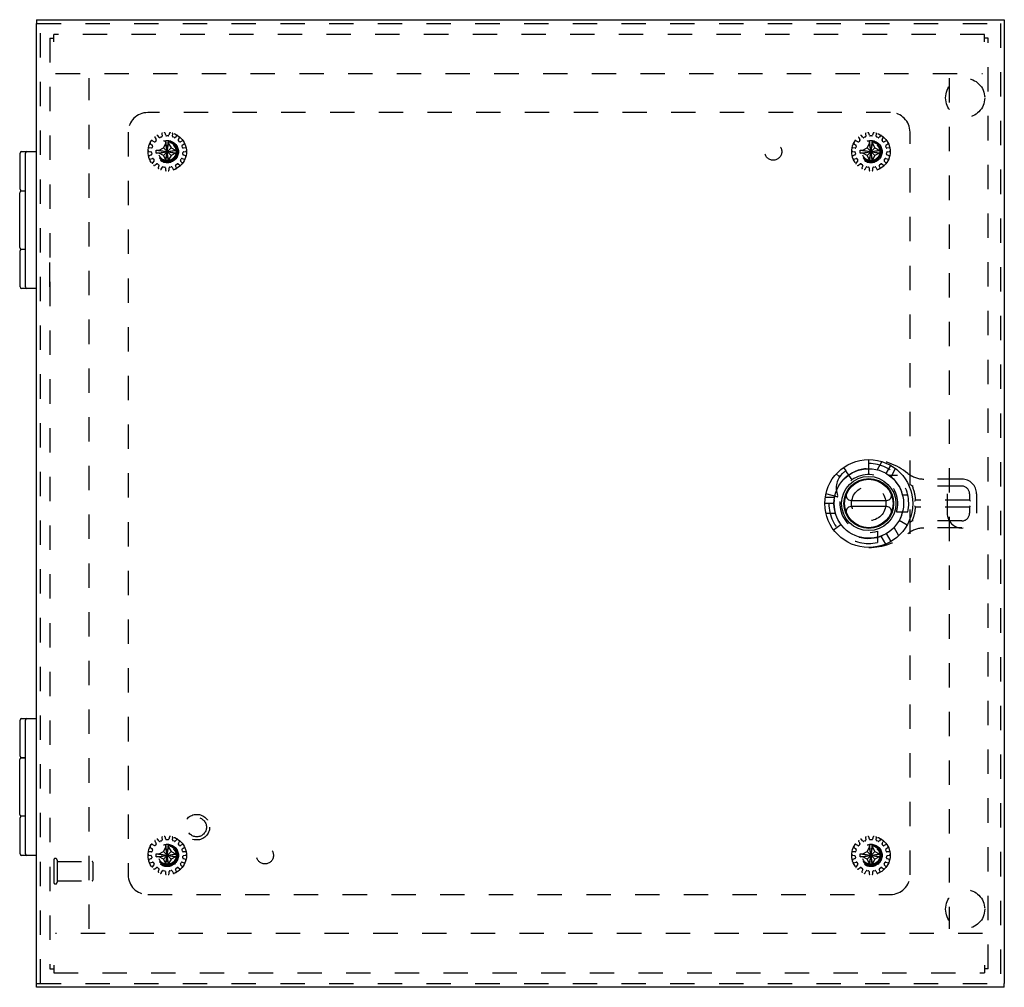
# Model space of a CAD drawing. Header units: inches. Extents: x 0 to 56.7, y 0 to 36.7.
# Tile 11 of 15: x 13.2 to 25.8, y 12.7 to 25. Entities that reach past the tile are written whole.
import ezdxf

# ---------------------------------------------------------------- set-up
doc = ezdxf.new("R2010")
doc.units = ezdxf.units.IN
doc.header["$LTSCALE"] = 3.116667
doc.header["$MEASUREMENT"] = 0
doc.linetypes.add('HIDDEN', pattern=[0.2, 0.1, -0.1])
for name, color, linetype in [('DEFAULT_2', 8, 'HIDDEN'), ('DOOR_ASSEMBLY', 7, 'CONTINUOUS'), ('SUBPANEL', 7, 'CONTINUOUS')]:
    doc.layers.add(name, color=color, linetype=linetype)

msp = doc.modelspace()

# ---------------------------------------------------------------- linework, layer by layer
at = {"layer": 'DEFAULT_2', "color": 8, "linetype": 'HIDDEN'}
for p, q in [((13.597, 24.754), (13.597, 24.848)), ((25.501, 24.848), (13.597, 24.848)), ((25.501, 24.754), (25.501, 24.848)), ((13.549, 24.8), (13.549, 12.896)), ((13.549, 24.8), (13.597, 24.8)), ((25.549, 24.8), (25.501, 24.8)), ((25.549, 12.896), (25.549, 24.8)), ((13.622, 24.348), (25.476, 24.348)), ((14.049, 13.408), (14.049, 24.288)), ((25.049, 24.288), (25.049, 13.408)), ((14.947, 23.531), (14.928, 23.553)), ((14.979, 23.575), (14.983, 23.547)), ((15.03, 23.557), (15.022, 23.584)), ((15.059, 23.549), (15.039, 23.549)), ((15.077, 23.584), (15.069, 23.557)), ((15.116, 23.547), (15.12, 23.575)), ((15.171, 23.553), (15.152, 23.531)), ((23.947, 23.531), (23.928, 23.553)), ((23.979, 23.575), (23.983, 23.547)), ((24.03, 23.557), (24.022, 23.584)), ((24.059, 23.549), (24.039, 23.549)), ((24.077, 23.584), (24.069, 23.557)), ((24.116, 23.547), (24.12, 23.575)), ((24.171, 23.553), (24.152, 23.531)), ((14.834, 23.447), (14.857, 23.431)), ((14.882, 23.473), (14.856, 23.486)), ((14.893, 23.527), (14.908, 23.502)), ((14.907, 23.49), (14.893, 23.475)), ((14.977, 23.536), (14.959, 23.528)), ((15, 23.398), (15.031, 23.453)), ((15.031, 23.208), (15.067, 23.489)), ((15.031, 23.488), (15.031, 23.489)), ((15.067, 23.208), (15.031, 23.489)), ((15.031, 23.453), (15.031, 23.488)), ((15.031, 23.244), (15.067, 23.453)), ((15.067, 23.244), (15.031, 23.453)), ((15.067, 23.489), (15.067, 23.488)), ((15.067, 23.488), (15.067, 23.453)), ((15.067, 23.453), (15.099, 23.398)), ((15.14, 23.528), (15.122, 23.536)), ((15.191, 23.502), (15.206, 23.527)), ((15.206, 23.475), (15.192, 23.49)), ((15.243, 23.486), (15.217, 23.473)), ((15.241, 23.431), (15.265, 23.447)), ((23.834, 23.447), (23.857, 23.431)), ((23.882, 23.473), (23.856, 23.486)), ((23.893, 23.527), (23.908, 23.502)), ((23.907, 23.49), (23.893, 23.475)), ((23.977, 23.536), (23.959, 23.528)), ((24, 23.398), (24.031, 23.453)), ((24.031, 23.208), (24.067, 23.489)), ((24.031, 23.488), (24.031, 23.489)), ((24.067, 23.208), (24.031, 23.489)), ((24.031, 23.453), (24.031, 23.488)), ((24.031, 23.244), (24.067, 23.453)), ((24.067, 23.244), (24.031, 23.453)), ((24.067, 23.489), (24.067, 23.488)), ((24.067, 23.488), (24.067, 23.453)), ((24.067, 23.453), (24.099, 23.398)), ((24.14, 23.528), (24.122, 23.536)), ((24.191, 23.502), (24.206, 23.527)), ((24.206, 23.475), (24.192, 23.49)), ((24.243, 23.486), (24.217, 23.473)), ((24.241, 23.431), (24.265, 23.447)), ((14.812, 23.351), (14.84, 23.346)), ((14.845, 23.394), (14.817, 23.395)), ((14.844, 23.307), (14.818, 23.296)), ((14.849, 23.337), (14.851, 23.317)), ((14.861, 23.42), (14.855, 23.401)), ((14.909, 23.366), (15.19, 23.33)), ((14.909, 23.366), (14.91, 23.366)), ((14.909, 23.33), (15.19, 23.366)), ((14.91, 23.33), (14.909, 23.33)), ((14.91, 23.366), (14.945, 23.366)), ((14.945, 23.33), (14.91, 23.33)), ((14.945, 23.366), (15, 23.398)), ((14.945, 23.366), (15.154, 23.33)), ((14.945, 23.33), (15.154, 23.366)), ((15, 23.299), (14.945, 23.33)), ((15, 23.299), (15.099, 23.398)), ((15.099, 23.299), (15, 23.398)), ((15.031, 23.244), (15, 23.299)), ((15.099, 23.299), (15.067, 23.244)), ((15.099, 23.398), (15.154, 23.366)), ((15.154, 23.33), (15.099, 23.299)), ((15.154, 23.366), (15.189, 23.366)), ((15.189, 23.33), (15.154, 23.33)), ((15.189, 23.366), (15.19, 23.366)), ((15.19, 23.33), (15.189, 23.33)), ((15.244, 23.401), (15.238, 23.42)), ((15.248, 23.317), (15.25, 23.337)), ((15.282, 23.395), (15.254, 23.394)), ((15.281, 23.296), (15.254, 23.307)), ((15.259, 23.346), (15.287, 23.351)), ((23.812, 23.351), (23.84, 23.346)), ((23.845, 23.394), (23.817, 23.395)), ((23.844, 23.307), (23.818, 23.296)), ((23.849, 23.337), (23.851, 23.317)), ((23.861, 23.42), (23.855, 23.401)), ((23.909, 23.33), (24.19, 23.366)), ((23.909, 23.366), (23.91, 23.366)), ((23.909, 23.366), (24.19, 23.33)), ((23.91, 23.33), (23.909, 23.33)), ((23.91, 23.366), (23.945, 23.366)), ((23.945, 23.33), (23.91, 23.33)), ((23.945, 23.366), (24, 23.398)), ((23.945, 23.33), (24.154, 23.366)), ((23.945, 23.366), (24.154, 23.33)), ((24, 23.299), (23.945, 23.33)), ((24, 23.299), (24.099, 23.398)), ((24.099, 23.299), (24, 23.398)), ((24.031, 23.244), (24, 23.299)), ((24.099, 23.299), (24.067, 23.244)), ((24.099, 23.398), (24.154, 23.366)), ((24.154, 23.33), (24.099, 23.299)), ((24.154, 23.366), (24.189, 23.366)), ((24.189, 23.33), (24.154, 23.33)), ((24.189, 23.366), (24.19, 23.366)), ((24.19, 23.33), (24.189, 23.33)), ((24.244, 23.401), (24.238, 23.42)), ((24.248, 23.317), (24.25, 23.337)), ((24.282, 23.395), (24.254, 23.394)), ((24.281, 23.296), (24.254, 23.307)), ((24.259, 23.346), (24.287, 23.351)), ((14.831, 23.254), (14.859, 23.261)), ((14.879, 23.227), (14.859, 23.207)), ((14.87, 23.256), (14.88, 23.239)), ((14.889, 23.174), (14.911, 23.191)), ((14.923, 23.192), (14.939, 23.18)), ((15.031, 23.209), (15.031, 23.244)), ((15.031, 23.208), (15.031, 23.209)), ((15.067, 23.244), (15.067, 23.209)), ((15.067, 23.209), (15.067, 23.208)), ((15.16, 23.18), (15.176, 23.192)), ((15.188, 23.191), (15.21, 23.174)), ((15.219, 23.239), (15.229, 23.256)), ((15.24, 23.207), (15.22, 23.227)), ((15.24, 23.261), (15.267, 23.254)), ((23.831, 23.254), (23.859, 23.261)), ((23.879, 23.227), (23.859, 23.207)), ((23.87, 23.256), (23.88, 23.239)), ((23.889, 23.174), (23.911, 23.191)), ((23.923, 23.192), (23.939, 23.18)), ((24.031, 23.209), (24.031, 23.244)), ((24.031, 23.208), (24.031, 23.209)), ((24.067, 23.244), (24.067, 23.209)), ((24.067, 23.209), (24.067, 23.208)), ((24.16, 23.18), (24.176, 23.192)), ((24.188, 23.191), (24.21, 23.174)), ((24.219, 23.239), (24.229, 23.256)), ((24.24, 23.207), (24.22, 23.227)), ((24.24, 23.261), (24.267, 23.254)), ((14.943, 23.168), (14.933, 23.141)), ((14.973, 23.123), (14.987, 23.149)), ((14.998, 23.154), (15.017, 23.15)), ((15.025, 23.141), (15.027, 23.112)), ((15.072, 23.112), (15.074, 23.141)), ((15.081, 23.15), (15.101, 23.154)), ((15.112, 23.149), (15.125, 23.123)), ((15.166, 23.141), (15.156, 23.168)), ((23.943, 23.168), (23.933, 23.141)), ((23.973, 23.123), (23.987, 23.149)), ((23.998, 23.154), (24.017, 23.15)), ((24.025, 23.141), (24.027, 23.112)), ((24.072, 23.112), (24.074, 23.141)), ((24.081, 23.15), (24.101, 23.154)), ((24.112, 23.149), (24.125, 23.123)), ((24.166, 23.141), (24.156, 23.168)), ((14.882, 14.473), (14.856, 14.486)), ((14.893, 14.527), (14.908, 14.502)), ((14.907, 14.49), (14.893, 14.475)), ((14.947, 14.531), (14.928, 14.553)), ((14.977, 14.536), (14.959, 14.528)), ((14.979, 14.575), (14.983, 14.547)), ((15.03, 14.557), (15.022, 14.584)), ((15.067, 14.208), (15.031, 14.489)), ((15.031, 14.488), (15.031, 14.489)), ((15.031, 14.208), (15.067, 14.489)), ((15.031, 14.453), (15.031, 14.488)), ((15.059, 14.549), (15.039, 14.549)), ((15.067, 14.489), (15.067, 14.488)), ((15.067, 14.488), (15.067, 14.453)), ((15.077, 14.584), (15.069, 14.557)), ((15.116, 14.547), (15.12, 14.575)), ((15.14, 14.528), (15.122, 14.536)), ((15.171, 14.553), (15.152, 14.531)), ((15.191, 14.502), (15.206, 14.527)), ((15.206, 14.475), (15.192, 14.49)), ((15.243, 14.486), (15.217, 14.473)), ((23.882, 14.473), (23.856, 14.486)), ((23.893, 14.527), (23.908, 14.502)), ((23.907, 14.49), (23.893, 14.475)), ((23.947, 14.531), (23.928, 14.553)), ((23.977, 14.536), (23.959, 14.528)), ((23.979, 14.575), (23.983, 14.547)), ((24.03, 14.557), (24.022, 14.584)), ((24.067, 14.208), (24.031, 14.489)), ((24.031, 14.488), (24.031, 14.489)), ((24.031, 14.208), (24.067, 14.489)), ((24.031, 14.453), (24.031, 14.488)), ((24.059, 14.549), (24.039, 14.549)), ((24.067, 14.489), (24.067, 14.488)), ((24.067, 14.488), (24.067, 14.453)), ((24.077, 14.584), (24.069, 14.557)), ((24.116, 14.547), (24.12, 14.575)), ((24.14, 14.528), (24.122, 14.536)), ((24.171, 14.553), (24.152, 14.531)), ((24.191, 14.502), (24.206, 14.527)), ((24.206, 14.475), (24.192, 14.49)), ((24.243, 14.486), (24.217, 14.473)), ((14.845, 14.394), (14.817, 14.395)), ((14.834, 14.447), (14.857, 14.431)), ((14.861, 14.42), (14.855, 14.401)), ((14.909, 14.366), (15.19, 14.33)), ((14.909, 14.366), (14.91, 14.366)), ((14.909, 14.33), (15.19, 14.366)), ((14.91, 14.366), (14.945, 14.366)), ((14.945, 14.366), (15, 14.398)), ((14.945, 14.366), (15.154, 14.33)), ((14.945, 14.33), (15.154, 14.366)), ((15, 14.398), (15.031, 14.453)), ((15.099, 14.299), (15, 14.398)), ((15, 14.299), (15.099, 14.398)), ((15.067, 14.244), (15.031, 14.453)), ((15.031, 14.244), (15.067, 14.453)), ((15.067, 14.453), (15.099, 14.398)), ((15.099, 14.398), (15.154, 14.366)), ((15.154, 14.366), (15.189, 14.366)), ((15.189, 14.366), (15.19, 14.366)), ((15.244, 14.401), (15.238, 14.42)), ((15.241, 14.431), (15.265, 14.447)), ((15.282, 14.395), (15.254, 14.394)), ((23.845, 14.394), (23.817, 14.395)), ((23.834, 14.447), (23.857, 14.431)), ((23.861, 14.42), (23.855, 14.401)), ((23.909, 14.33), (24.19, 14.366)), ((23.909, 14.366), (23.91, 14.366)), ((23.909, 14.366), (24.19, 14.33)), ((23.91, 14.366), (23.945, 14.366)), ((23.945, 14.366), (24, 14.398)), ((23.945, 14.33), (24.154, 14.366)), ((23.945, 14.366), (24.154, 14.33)), ((24, 14.398), (24.031, 14.453)), ((24, 14.398), (24.099, 14.299)), ((24, 14.299), (24.099, 14.398)), ((24.067, 14.244), (24.031, 14.453)), ((24.031, 14.244), (24.067, 14.453)), ((24.067, 14.453), (24.099, 14.398)), ((24.099, 14.398), (24.154, 14.366)), ((24.154, 14.366), (24.189, 14.366)), ((24.189, 14.366), (24.19, 14.366)), ((24.244, 14.401), (24.238, 14.42)), ((24.241, 14.431), (24.265, 14.447)), ((24.282, 14.395), (24.254, 14.394)), ((13.597, 14.288), (13.597, 14.004)), ((13.64, 14.288), (13.64, 14.004)), ((13.64, 14.27), (14.087, 14.27)), ((14.097, 14.26), (14.097, 14.032)), ((14.812, 14.351), (14.84, 14.346)), ((14.844, 14.307), (14.818, 14.296)), ((14.831, 14.254), (14.859, 14.261)), ((14.849, 14.337), (14.851, 14.317)), ((14.87, 14.256), (14.88, 14.239)), ((14.91, 14.33), (14.909, 14.33)), ((14.945, 14.33), (14.91, 14.33)), ((15, 14.299), (14.945, 14.33)), ((15.031, 14.244), (15, 14.299)), ((15.031, 14.209), (15.031, 14.244)), ((15.099, 14.299), (15.067, 14.244)), ((15.067, 14.244), (15.067, 14.209)), ((15.154, 14.33), (15.099, 14.299)), ((15.189, 14.33), (15.154, 14.33)), ((15.19, 14.33), (15.189, 14.33)), ((15.219, 14.239), (15.229, 14.256)), ((15.24, 14.261), (15.267, 14.254)), ((15.248, 14.317), (15.25, 14.337)), ((15.281, 14.296), (15.254, 14.307)), ((15.259, 14.346), (15.287, 14.351)), ((23.812, 14.351), (23.84, 14.346)), ((23.844, 14.307), (23.818, 14.296)), ((23.831, 14.254), (23.859, 14.261)), ((23.849, 14.337), (23.851, 14.317)), ((23.87, 14.256), (23.88, 14.239)), ((23.91, 14.33), (23.909, 14.33)), ((23.945, 14.33), (23.91, 14.33)), ((24, 14.299), (23.945, 14.33)), ((24.031, 14.244), (24, 14.299)), ((24.031, 14.209), (24.031, 14.244)), ((24.099, 14.299), (24.067, 14.244)), ((24.067, 14.244), (24.067, 14.209)), ((24.154, 14.33), (24.099, 14.299)), ((24.189, 14.33), (24.154, 14.33)), ((24.19, 14.33), (24.189, 14.33)), ((24.219, 14.239), (24.229, 14.256)), ((24.24, 14.261), (24.267, 14.254)), ((24.248, 14.317), (24.25, 14.337)), ((24.281, 14.296), (24.254, 14.307)), ((24.259, 14.346), (24.287, 14.351)), ((14.879, 14.227), (14.859, 14.207)), ((14.889, 14.174), (14.911, 14.191)), ((14.923, 14.192), (14.939, 14.18)), ((14.943, 14.168), (14.933, 14.141)), ((14.973, 14.123), (14.987, 14.149)), ((14.998, 14.154), (15.017, 14.15)), ((15.025, 14.141), (15.027, 14.112)), ((15.031, 14.208), (15.031, 14.209)), ((15.067, 14.209), (15.067, 14.208)), ((15.072, 14.112), (15.074, 14.141)), ((15.081, 14.15), (15.101, 14.154)), ((15.112, 14.149), (15.125, 14.123)), ((15.166, 14.141), (15.156, 14.168)), ((15.16, 14.18), (15.176, 14.192)), ((15.188, 14.191), (15.21, 14.174)), ((15.24, 14.207), (15.22, 14.227)), ((23.879, 14.227), (23.859, 14.207)), ((23.889, 14.174), (23.911, 14.191)), ((23.923, 14.192), (23.939, 14.18)), ((23.943, 14.168), (23.933, 14.141)), ((23.973, 14.123), (23.987, 14.149)), ((23.998, 14.154), (24.017, 14.15)), ((24.025, 14.141), (24.027, 14.112)), ((24.031, 14.208), (24.031, 14.209)), ((24.067, 14.209), (24.067, 14.208)), ((24.072, 14.112), (24.074, 14.141)), ((24.081, 14.15), (24.101, 14.154)), ((24.112, 14.149), (24.125, 14.123)), ((24.166, 14.141), (24.156, 14.168)), ((24.16, 14.18), (24.176, 14.192)), ((24.188, 14.191), (24.21, 14.174)), ((24.24, 14.207), (24.22, 14.227)), ((13.64, 14.022), (14.087, 14.022)), ((25.476, 13.348), (13.622, 13.348)), ((13.549, 12.896), (13.597, 12.896)), ((13.597, 12.943), (13.597, 12.848)), ((13.597, 12.848), (25.501, 12.848)), ((25.501, 12.943), (25.501, 12.848)), ((25.549, 12.896), (25.501, 12.896))]:
    msp.add_line(p, q, dxfattribs=at)
for points in [[(15.031, 23.489), (15.037, 23.489), (15.043, 23.489), (15.049, 23.489), (15.055, 23.489), (15.061, 23.489), (15.067, 23.489)], [(24.031, 23.489), (24.037, 23.489), (24.043, 23.489), (24.049, 23.489), (24.055, 23.489), (24.061, 23.489), (24.067, 23.489)], [(14.909, 23.348), (14.909, 23.351), (14.909, 23.354), (14.909, 23.357), (14.909, 23.36), (14.909, 23.363), (14.909, 23.366)], [(14.909, 23.33), (14.909, 23.333), (14.909, 23.336), (14.909, 23.339), (14.909, 23.342), (14.909, 23.345), (14.909, 23.348)], [(15.19, 23.366), (15.19, 23.363), (15.19, 23.36), (15.19, 23.357), (15.19, 23.354), (15.19, 23.351), (15.19, 23.348)], [(15.19, 23.348), (15.19, 23.345), (15.19, 23.342), (15.19, 23.339), (15.19, 23.336), (15.19, 23.333), (15.19, 23.33)], [(23.909, 23.348), (23.909, 23.351), (23.909, 23.354), (23.909, 23.357), (23.909, 23.36), (23.909, 23.363), (23.909, 23.366)], [(23.909, 23.33), (23.909, 23.333), (23.909, 23.336), (23.909, 23.339), (23.909, 23.342), (23.909, 23.345), (23.909, 23.348)], [(24.19, 23.366), (24.19, 23.363), (24.19, 23.36), (24.19, 23.357), (24.19, 23.354), (24.19, 23.351), (24.19, 23.348)], [(24.19, 23.348), (24.19, 23.345), (24.19, 23.342), (24.19, 23.339), (24.19, 23.336), (24.19, 23.333), (24.19, 23.33)], [(15.067, 23.208), (15.061, 23.208), (15.055, 23.208), (15.049, 23.208), (15.043, 23.208), (15.037, 23.208), (15.031, 23.208)], [(24.067, 23.208), (24.061, 23.208), (24.055, 23.208), (24.049, 23.208), (24.043, 23.208), (24.037, 23.208), (24.031, 23.208)], [(15.031, 14.489), (15.037, 14.489), (15.043, 14.489), (15.049, 14.489), (15.055, 14.489), (15.061, 14.489), (15.067, 14.489)], [(24.031, 14.489), (24.037, 14.489), (24.043, 14.489), (24.049, 14.489), (24.055, 14.489), (24.061, 14.489), (24.067, 14.489)], [(14.909, 14.348), (14.909, 14.351), (14.909, 14.354), (14.909, 14.357), (14.909, 14.36), (14.909, 14.363), (14.909, 14.366)], [(15.19, 14.366), (15.19, 14.363), (15.19, 14.36), (15.19, 14.357), (15.19, 14.354), (15.19, 14.351), (15.19, 14.348)], [(23.909, 14.348), (23.909, 14.351), (23.909, 14.354), (23.909, 14.357), (23.909, 14.36), (23.909, 14.363), (23.909, 14.366)], [(24.19, 14.366), (24.19, 14.363), (24.19, 14.36), (24.19, 14.357), (24.19, 14.354), (24.19, 14.351), (24.19, 14.348)], [(14.909, 14.33), (14.909, 14.333), (14.909, 14.336), (14.909, 14.339), (14.909, 14.342), (14.909, 14.345), (14.909, 14.348)], [(15.19, 14.348), (15.19, 14.345), (15.19, 14.342), (15.19, 14.339), (15.19, 14.336), (15.19, 14.333), (15.19, 14.33)], [(23.909, 14.33), (23.909, 14.333), (23.909, 14.336), (23.909, 14.339), (23.909, 14.342), (23.909, 14.345), (23.909, 14.348)], [(24.19, 14.348), (24.19, 14.345), (24.19, 14.342), (24.19, 14.339), (24.19, 14.336), (24.19, 14.333), (24.19, 14.33)], [(15.067, 14.208), (15.061, 14.208), (15.055, 14.208), (15.049, 14.208), (15.043, 14.208), (15.037, 14.208), (15.031, 14.208)], [(24.067, 14.208), (24.061, 14.208), (24.055, 14.208), (24.049, 14.208), (24.043, 14.208), (24.037, 14.208), (24.031, 14.208)]]:
    msp.add_lwpolyline(points, dxfattribs=at)
for centre, radius in [((15.049, 23.348), 0.246), ((24.049, 23.348), 0.246), ((15.049, 23.348), 0.143), ((15.049, 23.348), 0.128), ((15.049, 23.348), 0.124), ((15.049, 23.348), 0.114), ((24.049, 23.348), 0.143), ((24.049, 23.348), 0.128), ((24.049, 23.348), 0.124), ((24.049, 23.348), 0.114), ((15.049, 14.348), 0.246), ((15.049, 14.348), 0.143), ((24.049, 14.348), 0.246), ((24.049, 14.348), 0.143), ((15.049, 14.348), 0.128), ((15.049, 14.348), 0.124), ((15.049, 14.348), 0.114), ((24.049, 14.348), 0.128), ((24.049, 14.348), 0.124), ((24.049, 14.348), 0.114)]:
    msp.add_circle(centre, radius, dxfattribs=at)
for centre, radius, start, end in [((14.921, 23.546), 0.01, 40.1507, 123.0674), ((14.989, 23.576), 0.01, 104.9326, 187.8493), ((15.012, 23.581), 0.01, 16.1507, 99.0674), ((15.039, 23.559), 0.01, 196.1507, 270), ((15.059, 23.559), 0.01, 270, 343.8493), ((15.087, 23.581), 0.01, 80.9326, 163.8493), ((15.11, 23.576), 0.01, 352.1507, 75.0674), ((15.178, 23.546), 0.01, 56.9326, 139.8493), ((23.921, 23.546), 0.01, 40.1507, 123.0674), ((23.989, 23.576), 0.01, 104.9326, 187.8493), ((24.012, 23.581), 0.01, 16.1507, 99.0674), ((24.039, 23.559), 0.01, 196.1507, 270), ((24.059, 23.559), 0.01, 270, 343.8493), ((24.087, 23.581), 0.01, 80.9326, 163.8493), ((24.11, 23.576), 0.01, 352.1507, 75.0674), ((24.178, 23.546), 0.01, 56.9326, 139.8493), ((14.839, 23.456), 0.01, 152.9326, 235.8493), ((14.851, 23.477), 0.01, 64.1507, 147.0674), ((14.852, 23.423), 0.01, 342, 55.8493), ((14.886, 23.482), 0.01, 244.1507, 318), ((14.901, 23.532), 0.01, 128.9326, 211.8493), ((14.899, 23.497), 0.01, 318, 31.8493), ((14.955, 23.537), 0.01, 220.1507, 294), ((14.973, 23.545), 0.01, 294, 7.8493), ((15.126, 23.545), 0.01, 172.1507, 246), ((15.144, 23.537), 0.01, 246, 319.8493), ((15.2, 23.497), 0.01, 148.1507, 222), ((15.198, 23.532), 0.01, 328.1507, 51.0674), ((15.213, 23.482), 0.01, 222, 295.8493), ((15.247, 23.423), 0.01, 124.1507, 198), ((15.248, 23.477), 0.01, 32.9326, 115.8493), ((15.26, 23.456), 0.01, 304.1507, 27.0674), ((23.839, 23.456), 0.01, 152.9326, 235.8493), ((23.851, 23.477), 0.01, 64.1507, 147.0674), ((23.852, 23.423), 0.01, 342, 55.8493), ((23.886, 23.482), 0.01, 244.1507, 318), ((23.901, 23.532), 0.01, 128.9326, 211.8493), ((23.899, 23.497), 0.01, 318, 31.8493), ((23.955, 23.537), 0.01, 220.1507, 294), ((23.973, 23.545), 0.01, 294, 7.8493), ((24.126, 23.545), 0.01, 172.1507, 246), ((24.144, 23.537), 0.01, 246, 319.8493), ((24.2, 23.497), 0.01, 148.1507, 222), ((24.198, 23.532), 0.01, 328.1507, 51.0674), ((24.213, 23.482), 0.01, 222, 295.8493), ((24.247, 23.423), 0.01, 124.1507, 198), ((24.248, 23.477), 0.01, 32.9326, 115.8493), ((24.26, 23.456), 0.01, 304.1507, 27.0674), ((14.814, 23.361), 0.01, 176.9326, 259.8493), ((14.816, 23.385), 0.01, 88.1507, 171.0674), ((14.822, 23.287), 0.01, 112.1507, 195.0674), ((14.839, 23.336), 0.01, 6, 79.8493), ((14.841, 23.316), 0.01, 292.1507, 6), ((14.846, 23.404), 0.01, 268.1507, 342), ((15.253, 23.404), 0.01, 198, 271.8493), ((15.258, 23.316), 0.01, 174, 247.8493), ((15.26, 23.336), 0.01, 100.1507, 174), ((15.277, 23.287), 0.01, 344.9326, 67.8493), ((15.283, 23.385), 0.01, 8.9326, 91.8493), ((15.285, 23.361), 0.01, 280.1507, 3.0674), ((23.814, 23.361), 0.01, 176.9326, 259.8493), ((23.816, 23.385), 0.01, 88.1507, 171.0674), ((23.822, 23.287), 0.01, 112.1507, 195.0674), ((23.839, 23.336), 0.01, 6, 79.8493), ((23.841, 23.316), 0.01, 292.1507, 6), ((23.846, 23.404), 0.01, 268.1507, 342), ((24.253, 23.404), 0.01, 198, 271.8493), ((24.258, 23.316), 0.01, 174, 247.8493), ((24.26, 23.336), 0.01, 100.1507, 174), ((24.277, 23.287), 0.01, 344.9326, 67.8493), ((24.283, 23.385), 0.01, 8.9326, 91.8493), ((24.285, 23.361), 0.01, 280.1507, 3.0674), ((14.829, 23.264), 0.01, 200.9326, 283.8493), ((14.866, 23.2), 0.01, 136.1507, 219.0674), ((14.862, 23.251), 0.01, 30, 103.8493), ((14.882, 23.182), 0.01, 224.9326, 307.8493), ((14.872, 23.234), 0.01, 316.1507, 30), ((14.917, 23.184), 0.01, 54, 127.8493), ((14.934, 23.172), 0.01, 340.1507, 54), ((15.165, 23.172), 0.01, 126, 199.8493), ((15.182, 23.184), 0.01, 52.1507, 126), ((15.217, 23.182), 0.01, 232.1507, 315.0674), ((15.227, 23.234), 0.01, 150, 223.8493), ((15.237, 23.251), 0.01, 76.1507, 150), ((15.233, 23.2), 0.01, 320.9326, 43.8493), ((15.27, 23.264), 0.01, 256.1507, 339.0674), ((23.829, 23.264), 0.01, 200.9326, 283.8493), ((23.866, 23.2), 0.01, 136.1507, 219.0674), ((23.862, 23.251), 0.01, 30, 103.8493), ((23.882, 23.182), 0.01, 224.9326, 307.8493), ((23.872, 23.234), 0.01, 316.1507, 30), ((23.917, 23.184), 0.01, 54, 127.8493), ((23.934, 23.172), 0.01, 340.1507, 54), ((24.165, 23.172), 0.01, 126, 199.8493), ((24.182, 23.184), 0.01, 52.1507, 126), ((24.217, 23.182), 0.01, 232.1507, 315.0674), ((24.227, 23.234), 0.01, 150, 223.8493), ((24.237, 23.251), 0.01, 76.1507, 150), ((24.233, 23.2), 0.01, 320.9326, 43.8493), ((24.27, 23.264), 0.01, 256.1507, 339.0674), ((14.943, 23.138), 0.01, 160.1507, 243.0674), ((14.965, 23.128), 0.01, 248.9326, 331.8493), ((14.996, 23.144), 0.01, 78, 151.8493), ((15.015, 23.14), 0.01, 4.1507, 78), ((15.037, 23.113), 0.01, 184.1507, 267.0674), ((15.062, 23.113), 0.01, 272.9326, 355.8493), ((15.084, 23.14), 0.01, 102, 175.8493), ((15.103, 23.144), 0.01, 28.1507, 102), ((15.134, 23.128), 0.01, 208.1507, 291.0674), ((15.156, 23.138), 0.01, 296.9326, 19.8493), ((23.943, 23.138), 0.01, 160.1507, 243.0674), ((23.965, 23.128), 0.01, 248.9326, 331.8493), ((23.996, 23.144), 0.01, 78, 151.8493), ((24.015, 23.14), 0.01, 4.1507, 78), ((24.037, 23.113), 0.01, 184.1507, 267.0674), ((24.062, 23.113), 0.01, 272.9326, 355.8493), ((24.084, 23.14), 0.01, 102, 175.8493), ((24.103, 23.144), 0.01, 28.1507, 102), ((24.134, 23.128), 0.01, 208.1507, 291.0674), ((24.156, 23.138), 0.01, 296.9326, 19.8493), ((14.851, 14.477), 0.01, 64.1507, 147.0674), ((14.901, 14.532), 0.01, 128.9326, 211.8493), ((14.899, 14.497), 0.01, 318, 31.8493), ((14.921, 14.546), 0.01, 40.1507, 123.0674), ((14.955, 14.537), 0.01, 220.1507, 294), ((14.973, 14.545), 0.01, 294, 7.8493), ((14.989, 14.576), 0.01, 104.9326, 187.8493), ((15.012, 14.581), 0.01, 16.1507, 99.0674), ((15.039, 14.559), 0.01, 196.1507, 270), ((15.059, 14.559), 0.01, 270, 343.8493), ((15.087, 14.581), 0.01, 80.9326, 163.8493), ((15.11, 14.576), 0.01, 352.1507, 75.0674), ((15.126, 14.545), 0.01, 172.1507, 246), ((15.144, 14.537), 0.01, 246, 319.8493), ((15.178, 14.546), 0.01, 56.9326, 139.8493), ((15.2, 14.497), 0.01, 148.1507, 222), ((15.198, 14.532), 0.01, 328.1507, 51.0674), ((15.248, 14.477), 0.01, 32.9326, 115.8493), ((23.851, 14.477), 0.01, 64.1507, 147.0674), ((23.901, 14.532), 0.01, 128.9326, 211.8493), ((23.899, 14.497), 0.01, 318, 31.8493), ((23.921, 14.546), 0.01, 40.1507, 123.0674), ((23.955, 14.537), 0.01, 220.1507, 294), ((23.973, 14.545), 0.01, 294, 7.8493), ((23.989, 14.576), 0.01, 104.9326, 187.8493), ((24.012, 14.581), 0.01, 16.1507, 99.0674), ((24.039, 14.559), 0.01, 196.1507, 270), ((24.059, 14.559), 0.01, 270, 343.8493), ((24.087, 14.581), 0.01, 80.9326, 163.8493), ((24.11, 14.576), 0.01, 352.1507, 75.0674), ((24.126, 14.545), 0.01, 172.1507, 246), ((24.144, 14.537), 0.01, 246, 319.8493), ((24.178, 14.546), 0.01, 56.9326, 139.8493), ((24.2, 14.497), 0.01, 148.1507, 222), ((24.198, 14.532), 0.01, 328.1507, 51.0674), ((24.248, 14.477), 0.01, 32.9326, 115.8493), ((14.814, 14.361), 0.01, 176.9326, 259.8493), ((14.816, 14.385), 0.01, 88.1507, 171.0674), ((14.839, 14.456), 0.01, 152.9326, 235.8493), ((14.846, 14.404), 0.01, 268.1507, 342), ((14.852, 14.423), 0.01, 342, 55.8493), ((14.886, 14.482), 0.01, 244.1507, 318), ((15.213, 14.482), 0.01, 222, 295.8493), ((15.247, 14.423), 0.01, 124.1507, 198), ((15.253, 14.404), 0.01, 198, 271.8493), ((15.26, 14.456), 0.01, 304.1507, 27.0674), ((15.283, 14.385), 0.01, 8.9326, 91.8493), ((15.285, 14.361), 0.01, 280.1507, 3.0674), ((23.814, 14.361), 0.01, 176.9326, 259.8493), ((23.816, 14.385), 0.01, 88.1507, 171.0674), ((23.839, 14.456), 0.01, 152.9326, 235.8493), ((23.846, 14.404), 0.01, 268.1507, 342), ((23.852, 14.423), 0.01, 342, 55.8493), ((23.886, 14.482), 0.01, 244.1507, 318), ((24.213, 14.482), 0.01, 222, 295.8493), ((24.247, 14.423), 0.01, 124.1507, 198), ((24.253, 14.404), 0.01, 198, 271.8493), ((24.26, 14.456), 0.01, 304.1507, 27.0674), ((24.283, 14.385), 0.01, 8.9326, 91.8493), ((24.285, 14.361), 0.01, 280.1507, 3.0674), ((13.619, 14.288), 0.0215, 0, 180), ((14.087, 14.26), 0.01, 0, 90), ((14.822, 14.287), 0.01, 112.1507, 195.0674), ((14.829, 14.264), 0.01, 200.9326, 283.8493), ((14.839, 14.336), 0.01, 6, 79.8493), ((14.841, 14.316), 0.01, 292.1507, 6), ((14.862, 14.251), 0.01, 30, 103.8493), ((14.872, 14.234), 0.01, 316.1507, 30), ((15.227, 14.234), 0.01, 150, 223.8493), ((15.237, 14.251), 0.01, 76.1507, 150), ((15.258, 14.316), 0.01, 174, 247.8493), ((15.26, 14.336), 0.01, 100.1507, 174), ((15.27, 14.264), 0.01, 256.1507, 339.0674), ((15.277, 14.287), 0.01, 344.9326, 67.8493), ((23.822, 14.287), 0.01, 112.1507, 195.0674), ((23.829, 14.264), 0.01, 200.9326, 283.8493), ((23.839, 14.336), 0.01, 6, 79.8493), ((23.841, 14.316), 0.01, 292.1507, 6), ((23.862, 14.251), 0.01, 30, 103.8493), ((23.872, 14.234), 0.01, 316.1507, 30), ((24.227, 14.234), 0.01, 150, 223.8493), ((24.237, 14.251), 0.01, 76.1507, 150), ((24.258, 14.316), 0.01, 174, 247.8493), ((24.26, 14.336), 0.01, 100.1507, 174), ((24.27, 14.264), 0.01, 256.1507, 339.0674), ((24.277, 14.287), 0.01, 344.9326, 67.8493), ((14.866, 14.2), 0.01, 136.1507, 219.0674), ((14.882, 14.182), 0.01, 224.9326, 307.8493), ((14.917, 14.184), 0.01, 54, 127.8493), ((14.943, 14.138), 0.01, 160.1507, 243.0674), ((14.934, 14.172), 0.01, 340.1507, 54), ((14.965, 14.128), 0.01, 248.9326, 331.8493), ((14.996, 14.144), 0.01, 78, 151.8493), ((15.015, 14.14), 0.01, 4.1507, 78), ((15.037, 14.113), 0.01, 184.1507, 267.0674), ((15.062, 14.113), 0.01, 272.9326, 355.8493), ((15.084, 14.14), 0.01, 102, 175.8493), ((15.103, 14.144), 0.01, 28.1507, 102), ((15.134, 14.128), 0.01, 208.1507, 291.0674), ((15.165, 14.172), 0.01, 126, 199.8493), ((15.156, 14.138), 0.01, 296.9326, 19.8493), ((15.182, 14.184), 0.01, 52.1507, 126), ((15.217, 14.182), 0.01, 232.1507, 315.0674), ((15.233, 14.2), 0.01, 320.9326, 43.8493), ((23.866, 14.2), 0.01, 136.1507, 219.0674), ((23.882, 14.182), 0.01, 224.9326, 307.8493), ((23.917, 14.184), 0.01, 54, 127.8493), ((23.943, 14.138), 0.01, 160.1507, 243.0674), ((23.934, 14.172), 0.01, 340.1507, 54), ((23.965, 14.128), 0.01, 248.9326, 331.8493), ((23.996, 14.144), 0.01, 78, 151.8493), ((24.015, 14.14), 0.01, 4.1507, 78), ((24.037, 14.113), 0.01, 184.1507, 267.0674), ((24.062, 14.113), 0.01, 272.9326, 355.8493), ((24.084, 14.14), 0.01, 102, 175.8493), ((24.103, 14.144), 0.01, 28.1507, 102), ((24.134, 14.128), 0.01, 208.1507, 291.0674), ((24.165, 14.172), 0.01, 126, 199.8493), ((24.156, 14.138), 0.01, 296.9326, 19.8493), ((24.182, 14.184), 0.01, 52.1507, 126), ((24.217, 14.182), 0.01, 232.1507, 315.0674), ((24.233, 14.2), 0.01, 320.9326, 43.8493), ((13.619, 14.004), 0.0215, 180, 360), ((14.087, 14.032), 0.01, 270, 360)]:
    msp.add_arc(centre, radius, start, end, dxfattribs=at)
at = {"layer": 'DOOR_ASSEMBLY', "color": 7, "linetype": 'Continuous'}
for p, q in [((13.379, 25.036), (13.379, 24.988)), ((25.754, 25.036), (25.754, 24.988)), ((13.166, 22.868), (13.166, 23.328)), ((13.186, 23.348), (13.379, 23.348)), ((13.235, 21.618), (13.235, 23.328)), ((13.162, 22.123), (13.162, 22.823)), ((13.235, 22.843), (13.182, 22.843)), ((13.186, 22.848), (13.235, 22.848)), ((13.166, 21.618), (13.166, 22.078)), ((13.182, 22.103), (13.235, 22.103)), ((13.235, 22.098), (13.186, 22.098)), ((13.379, 21.598), (13.186, 21.598)), ((23.792, 18.888), (24.251, 18.888)), ((24.251, 18.808), (23.792, 18.808)), ((13.166, 15.618), (13.166, 16.078)), ((13.186, 16.098), (13.379, 16.098)), ((13.235, 14.368), (13.235, 16.078)), ((13.162, 14.873), (13.162, 15.573)), ((13.235, 15.593), (13.182, 15.593)), ((13.186, 15.598), (13.235, 15.598)), ((13.166, 14.368), (13.166, 14.828)), ((13.182, 14.853), (13.235, 14.853)), ((13.235, 14.848), (13.186, 14.848)), ((13.379, 14.348), (13.186, 14.348)), ((13.379, 12.661), (13.379, 12.709)), ((25.754, 12.661), (25.754, 12.709))]:
    msp.add_line(p, q, dxfattribs=at)
at = {"layer": 'DOOR_ASSEMBLY', "color": 3, "linetype": 'Continuous'}
for p, q in [((13.379, 25.036), (25.754, 25.036)), ((13.379, 12.709), (13.379, 24.988)), ((25.754, 24.988), (25.754, 12.709)), ((25.754, 12.661), (13.379, 12.661))]:
    msp.add_line(p, q, dxfattribs=at)
at = {"layer": 'DOOR_ASSEMBLY', "color": 8, "linetype": 'HIDDEN'}
for p, q in [((13.379, 24.988), (25.754, 24.988)), ((13.427, 12.709), (13.427, 24.988)), ((25.706, 24.988), (25.706, 12.709)), ((13.549, 21.618), (13.549, 22.243)), ((24.016, 19.411), (24.016, 19.294)), ((24.021, 19.218), (24.021, 19.411)), ((23.699, 19.309), (23.728, 19.267)), ((23.728, 19.267), (23.724, 19.264)), ((24.187, 19.386), (24.127, 19.281)), ((24.244, 19.234), (24.303, 19.335)), ((24.306, 19.191), (24.365, 19.294)), ((23.643, 19.192), (23.605, 19.226)), ((23.809, 19.151), (23.738, 19.254)), ((24.387, 19.206), (24.287, 19.206)), ((25.212, 19.161), (24.726, 19.161)), ((24.562, 19.083), (24.556, 19.086)), ((24.567, 19.079), (24.562, 19.083)), ((24.572, 19.076), (24.567, 19.079)), ((24.573, 19.075), (24.572, 19.076)), ((24.576, 19.073), (24.573, 19.075)), ((24.577, 19.072), (24.576, 19.073)), ((24.578, 19.072), (24.577, 19.072)), ((24.578, 19.072), (24.578, 19.072)), ((24.578, 19.072), (24.578, 19.072)), ((24.578, 19.071), (24.578, 19.072)), ((24.579, 19.071), (24.578, 19.071)), ((25.212, 19.071), (24.579, 19.071)), ((24.579, 19.071), (24.579, 19.071)), ((24.579, 19.071), (24.579, 19.071)), ((23.582, 18.923), (23.464, 18.923)), ((23.615, 18.935), (23.473, 18.973)), ((24.521, 18.956), (24.454, 18.956)), ((24.618, 18.89), (24.615, 18.887)), ((24.621, 18.893), (24.618, 18.89)), ((25.309, 18.893), (24.621, 18.893)), ((24.621, 18.893), (24.621, 18.893)), ((25.024, 18.973), (25.024, 18.723)), ((25.309, 18.973), (25.309, 18.893)), ((25.309, 18.893), (25.324, 18.878)), ((25.399, 18.973), (25.399, 18.723)), ((23.576, 18.848), (23.459, 18.848)), ((24.609, 18.88), (24.607, 18.878)), ((24.612, 18.813), (24.607, 18.818)), ((24.612, 18.883), (24.609, 18.88)), ((24.615, 18.887), (24.612, 18.883)), ((24.617, 18.807), (24.612, 18.813)), ((24.617, 18.807), (24.617, 18.807)), ((24.618, 18.806), (24.617, 18.807)), ((24.619, 18.805), (24.618, 18.806)), ((24.619, 18.805), (24.619, 18.805)), ((24.619, 18.805), (24.619, 18.805)), ((24.62, 18.805), (24.619, 18.805)), ((24.62, 18.804), (24.62, 18.805)), ((25.309, 18.803), (24.621, 18.803)), ((24.621, 18.803), (24.621, 18.803)), ((25.309, 18.803), (25.324, 18.818)), ((25.309, 18.803), (25.309, 18.723)), ((23.473, 18.723), (23.594, 18.723)), ((24.376, 18.741), (24.521, 18.741)), ((23.572, 18.511), (23.665, 18.581)), ((24.404, 18.436), (24.344, 18.541)), ((24.511, 18.572), (24.409, 18.629)), ((24.559, 18.613), (24.555, 18.611)), ((24.562, 18.615), (24.559, 18.613)), ((24.565, 18.617), (24.562, 18.615)), ((24.569, 18.62), (24.565, 18.617)), ((24.572, 18.622), (24.569, 18.62)), ((24.575, 18.624), (24.572, 18.622)), ((25.212, 18.626), (24.578, 18.626)), ((24.578, 18.626), (24.578, 18.626)), ((25.212, 18.536), (24.726, 18.536)), ((24.132, 18.495), (24.132, 18.35)), ((24.176, 18.431), (24.235, 18.328)), ((24.244, 18.463), (24.303, 18.361)), ((13.379, 12.709), (25.754, 12.709))]:
    msp.add_line(p, q, dxfattribs=at)
for points in [[(24.579, 19.071), (24.579, 19.071), (24.579, 19.071), (24.579, 19.071)], [(24.579, 19.071), (24.579, 19.071), (24.579, 19.071)], [(24.579, 19.071), (24.579, 19.071), (24.579, 19.071)], [(24.621, 18.893), (24.621, 18.893), (24.621, 18.893), (24.621, 18.893)], [(24.62, 18.804), (24.62, 18.804), (24.62, 18.804)], [(24.62, 18.804), (24.62, 18.804), (24.62, 18.804)], [(24.62, 18.804), (24.62, 18.804), (24.62, 18.804), (24.62, 18.804)], [(24.621, 18.803), (24.621, 18.803), (24.621, 18.803), (24.621, 18.803), (24.62, 18.804), (24.62, 18.804)], [(24.578, 18.626), (24.575, 18.624), (24.575, 18.624)], [(24.578, 18.626), (24.578, 18.626), (24.578, 18.626), (24.578, 18.626)]]:
    msp.add_lwpolyline(points, dxfattribs=at)
for centre, radius in [((25.254, 24.036), 0.25), ((24.021, 18.848), 0.22), ((15.427, 14.709), 0.164), ((15.427, 14.709), 0.124), ((25.254, 13.661), 0.25)]:
    msp.add_circle(centre, radius, dxfattribs=at)
at = {"layer": 'DOOR_ASSEMBLY', "color": 7, "linetype": 'Continuous'}
for radius in [0.562, 0.445, 0.347, 0.318, 0.31]:
    msp.add_circle((24.021, 18.848), radius, dxfattribs=at)
for centre, radius, start, end in [((13.186, 23.328), 0.02, 90, 180), ((13.255, 23.328), 0.02, 90, 180), ((13.182, 22.823), 0.02, 90, 180), ((13.186, 22.868), 0.02, 180, 270), ((13.182, 22.123), 0.02, 180, 270), ((13.186, 22.078), 0.02, 90, 180), ((13.186, 21.618), 0.02, 180, 270), ((13.255, 21.618), 0.02, 180, 270), ((23.792, 18.948), 0.06, 156.4218, 270), ((24.251, 18.948), 0.06, 270, 23.5782), ((23.792, 18.748), 0.06, 90, 203.5782), ((24.251, 18.748), 0.06, 336.4218, 90), ((13.186, 16.078), 0.02, 90, 180), ((13.255, 16.078), 0.02, 90, 180), ((13.186, 15.618), 0.02, 180, 270), ((13.182, 15.573), 0.02, 90, 180), ((13.182, 14.873), 0.02, 180, 270), ((13.186, 14.828), 0.02, 90, 180), ((13.186, 14.368), 0.02, 180, 270), ((13.255, 14.368), 0.02, 180, 270)]:
    msp.add_arc(centre, radius, start, end, dxfattribs=at)
at = {"layer": 'DOOR_ASSEMBLY', "color": 8, "linetype": 'HIDDEN'}
for centre, radius, start, end in [((24.021, 18.619), 0.791, 50.9276, 90), ((24.021, 18.848), 0.446, 13.9634, 346.0366), ((24.021, 18.848), 0.511, 125, 137.7587), ((24.021, 18.848), 0.511, 347.8559, 90), ((23.855, 19.05), 0.25, 129.5613, 203.6937), ((24.021, 18.848), 0.37, 343.1097, 287.4576), ((23.716, 19.238), 0.027, 35, 71.89), ((24.726, 19.487), 0.326, 230.9276, 270), ((25.212, 18.973), 0.188, 0, 180), ((24.035, 18.85), 0.587, 4.2688, 22.1369), ((25.212, 18.973), 0.0975, 0, 90), ((23.617, 18.945), 0.01, 255, 23.6937), ((24.021, 18.848), 0.511, 180, 282.5459), ((24.035, 18.85), 0.587, 337.5875, 355.4754), ((25.212, 18.723), 0.188, 180, 360), ((25.212, 18.723), 0.0975, 270, 360), ((24.726, 18.209), 0.326, 90, 129.0724), ((24.021, 19.077), 0.791, 270, 309.0724)]:
    msp.add_arc(centre, radius, start, end, dxfattribs=at)
at = {"layer": 'SUBPANEL', "color": 8, "linetype": 'HIDDEN'}
for p, q in [((24.299, 23.848), (14.799, 23.848)), ((14.549, 23.598), (14.549, 14.098)), ((24.549, 14.098), (24.549, 23.598)), ((14.799, 13.848), (24.299, 13.848))]:
    msp.add_line(p, q, dxfattribs=at)
for centre, radius in [((15.049, 23.348), 0.141), ((22.799, 23.348), 0.109), ((24.049, 23.348), 0.141), ((15.049, 14.348), 0.141), ((24.049, 14.348), 0.141), ((16.299, 14.348), 0.109)]:
    msp.add_circle(centre, radius, dxfattribs=at)
for centre, start, end in [((14.799, 23.598), 90, 180), ((24.299, 23.598), 0, 90), ((14.799, 14.098), 180, 270), ((24.299, 14.098), 270, 360)]:
    msp.add_arc(centre, 0.25, start, end, dxfattribs=at)

doc.saveas('drawing.dxf')
